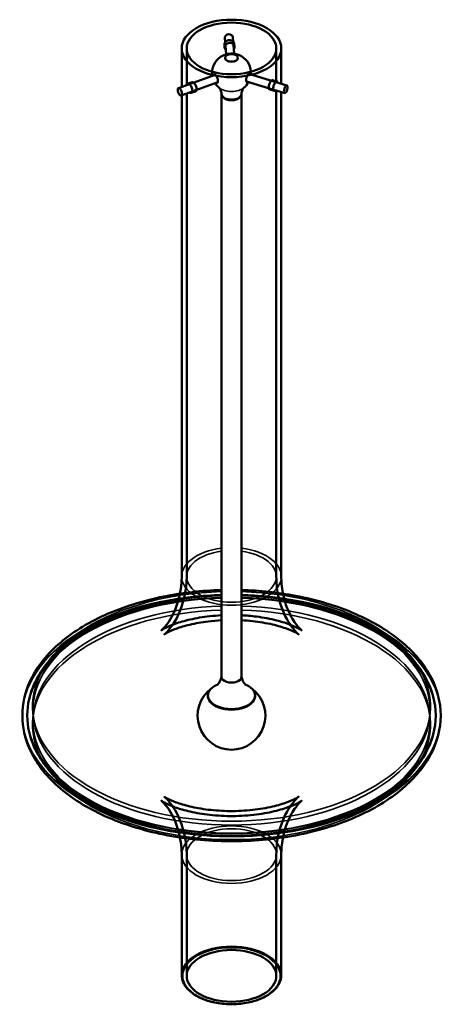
# Model space of a CAD drawing. Header units: millimetres. Extents: x 382 to 1262, y 123 to 1034.
# Tile 2 of 2: x 1049 to 1262, y 273 to 767. Entities that reach past the tile are written whole.
import ezdxf

# ---------------------------------------------------------------- set-up
doc = ezdxf.new("R2010")
doc.units = ezdxf.units.MM
doc.header["$LTSCALE"] = 4
doc.layers.add('Visibile (ISO)', color=7, linetype='Continuous', lineweight=50)
doc.layers.add('Visibile sottile (ISO)', color=7, linetype='Continuous', lineweight=35)

msp = doc.modelspace()

# ---------------------------------------------------------------- linework, layer by layer
at = {"layer": 'Visibile (ISO)'}
for p, q in [((1152.59, 749.52), (1151.98, 757.74)), ((1156.58, 749.81), (1155.97, 758.03)), ((1130.3, 733.09), (1130.3, 752.4)), ((1132.8, 734.01), (1132.8, 752.4)), ((1151.84, 752.86), (1151.73, 754.31)), ((1156.83, 753.23), (1156.72, 754.68)), ((1177.8, 735.47), (1177.8, 752.4)), ((1180.3, 734.71), (1180.3, 752.4)), ((1152.82, 746.44), (1152.82, 746.44)), ((1156.87, 746.01), (1156.87, 746.01)), ((1147.02, 739.24), (1128.67, 732.49)), ((1163.92, 739.64), (1183.14, 733.86)), ((1175.92, 736.55), (1178.15, 735.88)), ((1148.4, 735.48), (1130.05, 728.74)), ((1135.5, 735.54), (1133.39, 734.76)), ((1162.76, 735.81), (1181.99, 730.03)), ((1174.48, 731.76), (1176.7, 731.1)), ((1177.8, 487.44), (1177.8, 731.29)), ((1130.3, 487.44), (1130.3, 728.83)), ((1132.8, 487.44), (1132.8, 729.75)), ((1137.23, 730.85), (1135.11, 730.07)), ((1150.28, 729.33), (1150.28, 729.54)), ((1150.3, 437.02), (1150.3, 729.09)), ((1160.3, 437.02), (1160.3, 729.09)), ((1160.32, 729.33), (1160.32, 729.54)), ((1180.3, 487.44), (1180.3, 730.54)), ((1143.5, 427.72), (1143.5, 427.47)), ((1167.1, 427.72), (1167.1, 427.47)), ((1050.3, 417.49), (1050.3, 417.78)), ((1052.8, 417.49), (1052.8, 417.78)), ((1257.8, 417.49), (1257.8, 417.78)), ((1260.3, 417.49), (1260.3, 417.78)), ((1130.3, 287.4), (1130.3, 347.82)), ((1132.8, 286.99), (1132.8, 347.82)), ((1177.8, 286.99), (1177.8, 347.82)), ((1180.3, 287.4), (1180.3, 347.82))]:
    msp.add_line(p, q, dxfattribs=at)
for centre, radius, start, end in [((1155.3, 740.15), 9.75, 355.0884, 188.3354), ((1155.3, 740.15), 9.75, 212.0094, 229.3375), ((1155.3, 740.15), 9.75, 310.6625, 331.4144), ((1155.3, 417.51), 17, 127.3894, 52.6106)]:
    msp.add_arc(centre, radius, start, end, dxfattribs=at)
for centre, major_axis, ratio in [((1155.3, 752.4), (-25, 0), 0.57735), ((1155.3, 752.4), (22.5, 0), 0.57735), ((1155.3, 747.65), (3.25, 0), 0.57735), ((1129.36, 730.62), (0.69, -1.88), 0.438337), ((1182.57, 731.94), (-0.58, -1.92), 0.377401), ((1155.3, 286.99), (-22.5, 0), 0.57735)]:
    msp.add_ellipse(centre, major_axis=major_axis, ratio=ratio, dxfattribs=at)
for centre, major_axis, ratio, start_param, end_param in [((1153.97, 757.89), (-1.99, -0.15), 0.815738, 3.141593, 6.283185), ((1147.3, 737.21), (-0.78, 2.11), 0.438337, 2.66571, 6.759068), ((1147.71, 737.36), (-0.78, 2.11), 0.438337, 0.223695, 0.475882), ((1147.71, 737.36), (-0.69, 1.88), 0.438337, 6.266657, 6.283185), ((1163.71, 737.62), (-0.65, -2.15), 0.377401, 2.66571, 6.759068), ((1163.28, 737.75), (0.65, 2.15), 0.377401, 5.807303, 6.014505), ((1147.71, 737.36), (0.78, -2.11), 0.438337, 5.807303, 6.059491), ((1147.71, 737.36), (0.69, -1.88), 0.438337, 0, 0.016528), ((1163.28, 737.75), (-0.65, -2.15), 0.377401, 0.268681, 0.475882), ((1155.3, 729.33), (-5.02, 0), 0.57735, 0, 3.141593), ((1155.3, 729.61), (-5.02, 0), 0.57735, 0.046408, 3.095185), ((1155.3, 437.02), (-5, 0), 0.57735, 0, 3.141593), ((1155.3, 437.02), (-5, 0), 0.57735, 0, 3.141593), ((1155.3, 427.72), (11.8, 0), 0.57735, 2.198275, 7.226503), ((1155.3, 427.47), (11.84, 0), 0.57735, 3.031979, 6.392799), ((1155.3, 427.47), (11.8, 0), 0.57735, 3.141593, 6.283185)]:
    msp.add_ellipse(centre, major_axis=major_axis, ratio=ratio, start_param=start_param, end_param=end_param, dxfattribs=at)
for points, knots in [([(1156.31, 753.45), (1156.4, 753.55), (1156.47, 753.67), (1156.66, 754.03), (1156.72, 754.3), (1156.72, 754.82), (1156.66, 755.09), (1156.41, 755.6), (1156.21, 755.84), (1155.77, 756.2), (1155.49, 756.36), (1154.87, 756.57), (1154.54, 756.62), (1153.91, 756.6), (1153.57, 756.54), (1152.96, 756.3), (1152.68, 756.13), (1152.24, 755.74), (1152.05, 755.49), (1151.79, 754.97), (1151.73, 754.69), (1151.73, 754.43)], [0.6147869, 0.6147869, 0.6147869, 0.6147869, 0.6596749, 0.6596749, 0.7539144, 0.7539144, 0.8481538, 0.8481538, 0.9423933, 0.9423933, 1.0366324, 1.0366324, 1.1308715, 1.1308715, 1.2251107, 1.2251107, 1.3193498, 1.3193498, 1.4135893, 1.4135893, 1.5078287, 1.5078287, 1.5078287, 1.5078287]), ([(1151.73, 754.43), (1151.73, 754.18), (1151.79, 753.91), (1152.02, 753.48), (1152.16, 753.3), (1152.32, 753.16)], [0, 0, 0, 0, 0.0942395, 0.0942395, 0.1684576, 0.1684576, 0.1684576, 0.1684576]), ([(1151.84, 752.98), (1151.84, 753.24), (1151.9, 753.52), (1152.15, 754.04), (1152.35, 754.29), (1152.79, 754.68), (1153.07, 754.86), (1153.68, 755.1), (1154.02, 755.16), (1154.64, 755.18), (1154.98, 755.13), (1155.59, 754.92), (1155.88, 754.76), (1156.32, 754.39), (1156.51, 754.15), (1156.77, 753.64), (1156.83, 753.37), (1156.83, 752.85), (1156.77, 752.58), (1156.58, 752.22), (1156.51, 752.1), (1156.42, 752)], [-1.508084, -1.508084, -1.508084, -1.508084, -1.4138285, -1.4138285, -1.319573, -1.319573, -1.225318, -1.225318, -1.131063, -1.131063, -1.036808, -1.036808, -0.942553, -0.942553, -0.8482975, -0.8482975, -0.754042, -0.754042, -0.6597865, -0.6597865, -0.6148958, -0.6148958, -0.6148958, -0.6148958]), ([(1152.43, 751.71), (1152.27, 751.86), (1152.13, 752.03), (1151.9, 752.46), (1151.84, 752.73), (1151.84, 752.98)], [-0.1684839, -0.1684839, -0.1684839, -0.1684839, -0.0942555, -0.0942555, 0, 0, 0, 0]), ([(1176.25, 735.93), (1176.24, 736.01), (1176.23, 736.08), (1176.17, 736.32), (1176.09, 736.45), (1175.92, 736.57), (1175.81, 736.58), (1175.54, 736.47), (1175.4, 736.35), (1175.11, 736.02), (1174.94, 735.8), (1174.64, 735.29), (1174.49, 734.99), (1174.25, 734.41), (1174.15, 734.09), (1174.01, 733.46), (1173.97, 733.16), (1173.97, 732.64), (1174.01, 732.4), (1174.15, 732.02), (1174.25, 731.89), (1174.49, 731.74), (1174.64, 731.72), (1174.93, 731.82), (1175.08, 731.92), (1175.22, 732.07)], [-1.446569, -1.446569, -1.446569, -1.446569, -1.413829, -1.413829, -1.319573, -1.319573, -1.225318, -1.225318, -1.131063, -1.131063, -1.036808, -1.036808, -0.942553, -0.942553, -0.848298, -0.848298, -0.754042, -0.754042, -0.659787, -0.659787, -0.565531, -0.565531, -0.471276, -0.471276, -0.384397, -0.384397, -0.384397, -0.384397]), ([(1133, 734.09), (1133.01, 734.18), (1133.03, 734.26), (1133.12, 734.52), (1133.2, 734.66), (1133.42, 734.79), (1133.55, 734.81), (1133.86, 734.71), (1134.04, 734.59), (1134.38, 734.29), (1134.56, 734.08), (1134.91, 733.57), (1135.08, 733.29), (1135.34, 732.72), (1135.46, 732.4), (1135.62, 731.78), (1135.65, 731.48), (1135.65, 731.22)], [0.8096366, 0.8096366, 0.8096366, 0.8096366, 0.8481538, 0.8481538, 0.9423933, 0.9423933, 1.0366324, 1.0366324, 1.1308715, 1.1308715, 1.2251107, 1.2251107, 1.3193498, 1.3193498, 1.4135893, 1.4135893, 1.5078287, 1.5078287, 1.5078287, 1.5078287]), ([(1137.78, 732), (1137.78, 732.26), (1137.74, 732.56), (1137.58, 733.18), (1137.46, 733.49), (1137.19, 734.06), (1137.02, 734.35), (1136.67, 734.85), (1136.48, 735.06), (1136.15, 735.37), (1135.97, 735.48), (1135.67, 735.58), (1135.53, 735.57), (1135.32, 735.43), (1135.23, 735.3), (1135.15, 735.04), (1135.13, 734.96), (1135.12, 734.87)], [-1.508084, -1.508084, -1.508084, -1.508084, -1.4138285, -1.4138285, -1.319573, -1.319573, -1.225318, -1.225318, -1.131063, -1.131063, -1.036808, -1.036808, -0.942553, -0.942553, -0.8482975, -0.8482975, -0.8097676, -0.8097676, -0.8097676, -0.8097676]), ([(1136.39, 731.07), (1136.54, 730.95), (1136.7, 730.86), (1137.02, 730.79), (1137.19, 730.81), (1137.46, 730.97), (1137.58, 731.11), (1137.74, 731.5), (1137.78, 731.74), (1137.78, 732)], [-0.363626, -0.363626, -0.363626, -0.363626, -0.282766, -0.282766, -0.188511, -0.188511, -0.0942555, -0.0942555, 0, 0, 0, 0]), ([(1150.29, 729.48), (1150.25, 729.89), (1150.18, 730.28), (1149.99, 731), (1149.87, 731.32), (1149.61, 731.86), (1149.48, 732.08), (1149.25, 732.42), (1149.15, 732.54), (1149, 732.7), (1148.96, 732.74), (1148.95, 732.75)], [0.7887043, 0.7887043, 0.7887043, 0.7887043, 0.8977767, 0.8977767, 1.0068491, 1.0068491, 1.1159215, 1.1159215, 1.2249939, 1.2249939, 1.3340663, 1.3340663, 1.3340663, 1.3340663]), ([(1161.65, 732.75), (1161.64, 732.74), (1161.59, 732.7), (1161.45, 732.54), (1161.35, 732.42), (1161.12, 732.08), (1160.99, 731.86), (1160.73, 731.32), (1160.61, 731), (1160.42, 730.28), (1160.34, 729.89), (1160.31, 729.48)], [3.2921193, 3.2921193, 3.2921193, 3.2921193, 3.4011917, 3.4011917, 3.5102641, 3.5102641, 3.6193365, 3.6193365, 3.7284089, 3.7284089, 3.8374813, 3.8374813, 3.8374813, 3.8374813]), ([(1177.43, 731.4), (1177.3, 731.26), (1177.15, 731.15), (1176.86, 731.06), (1176.71, 731.07), (1176.48, 731.22), (1176.38, 731.35), (1176.24, 731.73), (1176.2, 731.97), (1176.2, 732.49), (1176.24, 732.79), (1176.38, 733.42), (1176.48, 733.74), (1176.71, 734.32), (1176.86, 734.62), (1177.16, 735.14), (1177.32, 735.36), (1177.61, 735.68), (1177.76, 735.8), (1178.03, 735.91), (1178.14, 735.91), (1178.32, 735.78), (1178.39, 735.65), (1178.46, 735.41), (1178.47, 735.34), (1178.48, 735.26)], [0.384333, 0.384333, 0.384333, 0.384333, 0.471196, 0.471196, 0.565435, 0.565435, 0.659675, 0.659675, 0.753914, 0.753914, 0.848154, 0.848154, 0.942393, 0.942393, 1.036632, 1.036632, 1.130872, 1.130872, 1.225111, 1.225111, 1.31935, 1.31935, 1.413589, 1.413589, 1.446318, 1.446318, 1.446318, 1.446318]), ([(1135.65, 731.22), (1135.65, 730.96), (1135.62, 730.72), (1135.46, 730.33), (1135.34, 730.19), (1135.08, 730.04), (1134.91, 730.01), (1134.59, 730.09), (1134.43, 730.18), (1134.28, 730.3)], [0, 0, 0, 0, 0.0942395, 0.0942395, 0.1884789, 0.1884789, 0.282718, 0.282718, 0.3635624, 0.3635624, 0.3635624, 0.3635624]), ([(1130.3, 487.44), (1130.3, 480.31), (1128.37, 473.39), (1124.17, 464.78), (1122.14, 462.41), (1120.23, 460.47), (1119.92, 460.3), (1120.45, 460.67), (1121.17, 461.13), (1123.51, 462.3), (1125.12, 463), (1129.2, 464.45), (1131.71, 465.19), (1137.54, 466.52), (1140.9, 467.09), (1146.34, 467.69), (1148.31, 467.84), (1150.3, 467.94)], [3.708293, 3.708293, 3.708293, 3.708293, 3.982939, 3.982939, 4.223178, 4.223178, 4.403598, 4.403598, 4.565233, 4.565233, 4.728484, 4.728484, 4.902857, 4.902857, 5.091406, 5.091406, 5.193807, 5.193807, 5.193807, 5.193807]), ([(1132.8, 487.44), (1132.8, 480.13), (1130.89, 473.01), (1126.49, 463.71), (1124.26, 461.02), (1121.96, 458.64), (1121.48, 458.34), (1121.72, 458.51), (1122.31, 458.9), (1124.35, 459.93), (1125.8, 460.58), (1129.5, 461.92), (1131.81, 462.62), (1137.19, 463.9), (1140.31, 464.46), (1145.78, 465.13), (1148.02, 465.32), (1150.3, 465.44)], [3.708293, 3.708293, 3.708293, 3.708293, 3.975122, 3.975122, 4.216054, 4.216054, 4.398496, 4.398496, 4.558967, 4.558967, 4.718856, 4.718856, 4.888369, 4.888369, 5.07137, 5.07137, 5.191637, 5.191637, 5.191637, 5.191637]), ([(1160.3, 465.44), (1162.18, 465.34), (1164.03, 465.19), (1169.41, 464.61), (1172.8, 464.03), (1178.65, 462.67), (1181.16, 461.91), (1185.07, 460.47), (1186.55, 459.79), (1188.47, 458.79), (1188.97, 458.44), (1189.05, 458.39), (1188.61, 458.69), (1186.82, 460.51), (1185.37, 462.19), (1181.83, 468.07), (1179.73, 472.87), (1178.09, 481.43), (1177.8, 484.43), (1177.8, 487.44)], [5.366542, 5.366542, 5.366542, 5.366542, 5.465773, 5.465773, 5.661408, 5.661408, 5.845049, 5.845049, 6.014126, 6.014126, 6.173519, 6.173519, 6.334767, 6.334767, 6.515813, 6.515813, 6.740171, 6.740171, 6.849886, 6.849886, 6.849886, 6.849886]), ([(1160.3, 467.94), (1162.85, 467.82), (1165.35, 467.59), (1171.43, 466.82), (1174.88, 466.16), (1180.75, 464.66), (1183.23, 463.85), (1187.04, 462.34), (1188.44, 461.65), (1190.18, 460.67), (1190.57, 460.37), (1190.42, 460.49), (1189.85, 460.92), (1187.84, 463.19), (1186.28, 465.22), (1182.78, 472.11), (1180.96, 477.64), (1180.35, 484.95), (1180.3, 486.2), (1180.3, 487.44)], [5.364372, 5.364372, 5.364372, 5.364372, 5.495484, 5.495484, 5.694168, 5.694168, 5.879696, 5.879696, 6.050127, 6.050127, 6.211319, 6.211319, 6.376107, 6.376107, 6.564559, 6.564559, 6.801988, 6.801988, 6.849886, 6.849886, 6.849886, 6.849886]), ([(1150.3, 480.65), (1140.47, 480.38), (1130.71, 479.28), (1110.77, 475.26), (1100.73, 472.1), (1082.73, 463.97), (1074.79, 459), (1061.95, 447.65), (1057.01, 441.26), (1051.55, 429.05), (1050.3, 423.42), (1050.3, 417.78)], [7.335996, 7.335996, 7.335996, 7.335996, 7.623475, 7.623475, 7.950887, 7.950887, 8.279732, 8.279732, 8.605383, 8.605383, 8.858078, 8.858078, 8.858078, 8.858078]), ([(1260.3, 417.78), (1260.3, 424.26), (1258.64, 430.72), (1252.21, 443.14), (1247.29, 449.06), (1234.52, 459.88), (1226.5, 464.72), (1208.32, 472.64), (1198.15, 475.71), (1178.64, 479.42), (1169.5, 480.39), (1160.3, 480.65)], [5.716485, 5.716485, 5.716485, 5.716485, 6.006934, 6.006934, 6.314405, 6.314405, 6.640639, 6.640639, 6.969435, 6.969435, 7.238566, 7.238566, 7.238566, 7.238566]), ([(1150.3, 478.15), (1140.44, 477.87), (1130.65, 476.75), (1111.01, 472.71), (1101.26, 469.62), (1083.88, 461.73), (1076.25, 456.94), (1063.94, 446.09), (1059.25, 440.03), (1054, 428.48), (1052.8, 423.13), (1052.8, 417.78)], [7.336692, 7.336692, 7.336692, 7.336692, 7.62923, 7.62923, 7.953322, 7.953322, 8.278236, 8.278236, 8.601605, 8.601605, 8.858078, 8.858078, 8.858078, 8.858078]), ([(1257.8, 417.78), (1257.8, 424.09), (1256.12, 430.4), (1249.6, 442.46), (1244.66, 448.2), (1231.92, 458.58), (1224.03, 463.19), (1206.2, 470.7), (1196.26, 473.6), (1177.52, 477.02), (1168.94, 477.91), (1160.3, 478.15)], [5.716485, 5.716485, 5.716485, 5.716485, 6.019048, 6.019048, 6.332789, 6.332789, 6.656689, 6.656689, 6.981535, 6.981535, 7.23787, 7.23787, 7.23787, 7.23787]), ([(1148.11, 433), (1148.11, 433), (1148.18, 433.04), (1148.46, 433.31), (1148.73, 433.61), (1149.44, 434.67), (1149.89, 435.55), (1150.22, 436.83), (1150.26, 437.01), (1150.3, 437.19)], [6.3989389, 6.3989389, 6.3989389, 6.3989389, 6.5267765, 6.5267765, 6.7031082, 6.7031082, 6.9191864, 6.9191864, 6.9521817, 6.9521817, 6.9521817, 6.9521817]), ([(1160.3, 437.19), (1160.53, 436.03), (1160.95, 435.07), (1161.76, 433.7), (1162.14, 433.31), (1162.43, 433.03), (1162.49, 433), (1162.49, 433)], [4.0433926, 4.0433926, 4.0433926, 4.0433926, 4.2567588, 4.2567588, 4.4791957, 4.4791957, 4.5966354, 4.5966354, 4.5966354, 4.5966354]), ([(1260.3, 417.49), (1260.3, 411), (1258.64, 404.54), (1252.21, 392.12), (1247.29, 386.21), (1234.52, 375.38), (1226.5, 370.54), (1208.32, 362.62), (1198.15, 359.55), (1176.74, 355.49), (1165.53, 354.48), (1143.14, 354.61), (1131.98, 355.73), (1110.77, 360.01), (1100.73, 363.17), (1082.73, 371.29), (1074.79, 376.26), (1061.95, 387.62), (1057.01, 394), (1051.55, 406.22), (1050.3, 411.85), (1050.3, 417.49)], [0.5667, 0.5667, 0.5667, 0.5667, 0.857149, 0.857149, 1.16462, 1.16462, 1.490855, 1.490855, 1.819651, 1.819651, 2.14699, 2.14699, 2.473691, 2.473691, 2.801103, 2.801103, 3.129948, 3.129948, 3.455598, 3.455598, 3.708293, 3.708293, 3.708293, 3.708293]), ([(1257.8, 417.49), (1257.8, 411.17), (1256.12, 404.87), (1249.6, 392.8), (1244.66, 387.07), (1231.92, 376.68), (1224.03, 372.08), (1206.2, 364.56), (1196.26, 361.66), (1175.34, 357.85), (1164.38, 356.94), (1142.53, 357.17), (1131.64, 358.31), (1111.01, 362.55), (1101.26, 365.65), (1083.88, 373.54), (1076.25, 378.33), (1063.94, 389.17), (1059.25, 395.23), (1054, 406.78), (1052.8, 412.13), (1052.8, 417.49)], [0.5667, 0.5667, 0.5667, 0.5667, 0.869263, 0.869263, 1.183004, 1.183004, 1.506905, 1.506905, 1.83175, 1.83175, 2.155762, 2.155762, 2.479445, 2.479445, 2.803537, 2.803537, 3.128451, 3.128451, 3.451821, 3.451821, 3.708293, 3.708293, 3.708293, 3.708293]), ([(1132.8, 347.82), (1132.8, 355.14), (1130.89, 362.26), (1126.49, 371.55), (1124.26, 374.24), (1121.96, 376.62), (1121.48, 376.93), (1121.72, 376.75), (1122.31, 376.37), (1124.35, 375.33), (1125.8, 374.69), (1129.5, 373.35), (1131.81, 372.65), (1137.19, 371.37), (1140.31, 370.8), (1147.12, 369.97), (1150.83, 369.73), (1158.37, 369.67), (1162.2, 369.87), (1169.41, 370.66), (1172.8, 371.24), (1178.65, 372.6), (1181.16, 373.36), (1185.07, 374.8), (1186.55, 375.47), (1188.47, 376.48), (1188.97, 376.82), (1189.05, 376.88), (1188.61, 376.57), (1186.82, 374.75), (1185.37, 373.08), (1181.83, 367.2), (1179.73, 362.39), (1178.09, 353.84), (1177.8, 350.83), (1177.8, 347.82)], [2.574892, 2.574892, 2.574892, 2.574892, 2.841721, 2.841721, 3.082653, 3.082653, 3.265095, 3.265095, 3.425566, 3.425566, 3.585455, 3.585455, 3.754968, 3.754968, 3.937969, 3.937969, 4.132649, 4.132649, 4.332372, 4.332372, 4.528007, 4.528007, 4.711648, 4.711648, 4.880725, 4.880725, 5.040118, 5.040118, 5.201366, 5.201366, 5.382412, 5.382412, 5.60677, 5.60677, 5.716485, 5.716485, 5.716485, 5.716485]), ([(1130.3, 347.82), (1130.3, 354.96), (1128.37, 361.87), (1124.17, 370.49), (1122.14, 372.85), (1120.23, 374.8), (1119.92, 374.97), (1120.45, 374.6), (1121.17, 374.13), (1123.51, 372.97), (1125.12, 372.26), (1129.2, 370.82), (1131.71, 370.08), (1137.54, 368.75), (1140.9, 368.17), (1148.17, 367.38), (1152.1, 367.17), (1160.02, 367.23), (1164.01, 367.5), (1171.43, 368.44), (1174.88, 369.1), (1180.75, 370.6), (1183.23, 371.42), (1187.04, 372.92), (1188.44, 373.61), (1190.18, 374.59), (1190.57, 374.89), (1190.42, 374.78), (1189.85, 374.34), (1187.84, 372.08), (1186.28, 370.04), (1182.78, 363.16), (1180.96, 357.62), (1180.35, 350.31), (1180.3, 349.07), (1180.3, 347.82)], [2.574892, 2.574892, 2.574892, 2.574892, 2.849538, 2.849538, 3.089777, 3.089777, 3.270197, 3.270197, 3.431832, 3.431832, 3.595083, 3.595083, 3.769456, 3.769456, 3.958005, 3.958005, 4.158007, 4.158007, 4.362084, 4.362084, 4.560767, 4.560767, 4.746295, 4.746295, 4.916726, 4.916726, 5.077918, 5.077918, 5.242706, 5.242706, 5.431158, 5.431158, 5.668588, 5.668588, 5.716485, 5.716485, 5.716485, 5.716485]), ([(1180.3, 287.4), (1180.3, 285.86), (1179.88, 284.32), (1178.27, 281.39), (1177.05, 279.99), (1173.92, 277.48), (1171.99, 276.37), (1167.63, 274.56), (1165.2, 273.86), (1160.1, 272.94), (1157.43, 272.73), (1152.1, 272.79), (1149.44, 273.08), (1144.41, 274.12), (1142.04, 274.87), (1137.82, 276.79), (1135.97, 277.96), (1132.99, 280.58), (1131.86, 282.04), (1130.59, 284.82), (1130.3, 286.11), (1130.3, 287.4)], [0.5667, 0.5667, 0.5667, 0.5667, 0.874516, 0.874516, 1.190474, 1.190474, 1.513239, 1.513239, 1.836529, 1.836529, 2.159247, 2.159247, 2.481747, 2.481747, 2.80453, 2.80453, 3.12788, 3.12788, 3.450238, 3.450238, 3.708293, 3.708293, 3.708293, 3.708293])]:
    msp.add_open_spline(points, degree=3, knots=knots, dxfattribs=at)
at = {"layer": 'Visibile sottile (ISO)'}
for centre, major_axis, start_param, end_param in [((1155.3, 735.22), (7.65, 0), 3.733362, 5.691416), ((1155.3, 487.44), (25, 0), 1.772154, 7.652624), ((1155.3, 487.44), (22.5, 0), 1.794889, 7.629889), ((1155.3, 422.26), (99.85, 0), 1.62089, 7.803887), ((1155.3, 417.78), (-105, 0), 4.760026, 10.947937), ((1155.3, 417.49), (105, 0), 1.618433, 7.806345), ((1155.3, 417.78), (-102.5, 0), 4.761189, 10.946774), ((1155.3, 417.49), (102.5, 0), 1.619596, 7.805182), ((1155.3, 420.22), (99.69, 0), 1.620971, 7.803807), ((1155.3, 413.01), (-99.85, 0), 4.762483, 10.94548), ((1155.3, 415.04), (-99.69, 0), 4.762564, 10.945399)]:
    msp.add_ellipse(centre, major_axis=major_axis, ratio=0.57735, start_param=start_param, end_param=end_param, dxfattribs=at)
for centre, major_axis in [((1155.3, 347.82), (-25, 0)), ((1155.3, 347.82), (-22.5, 0)), ((1155.3, 287.4), (25, 0)), ((1155.3, 286.99), (-24.5, 0))]:
    msp.add_ellipse(centre, major_axis=major_axis, ratio=0.57735, dxfattribs=at)

doc.saveas('drawing.dxf')
